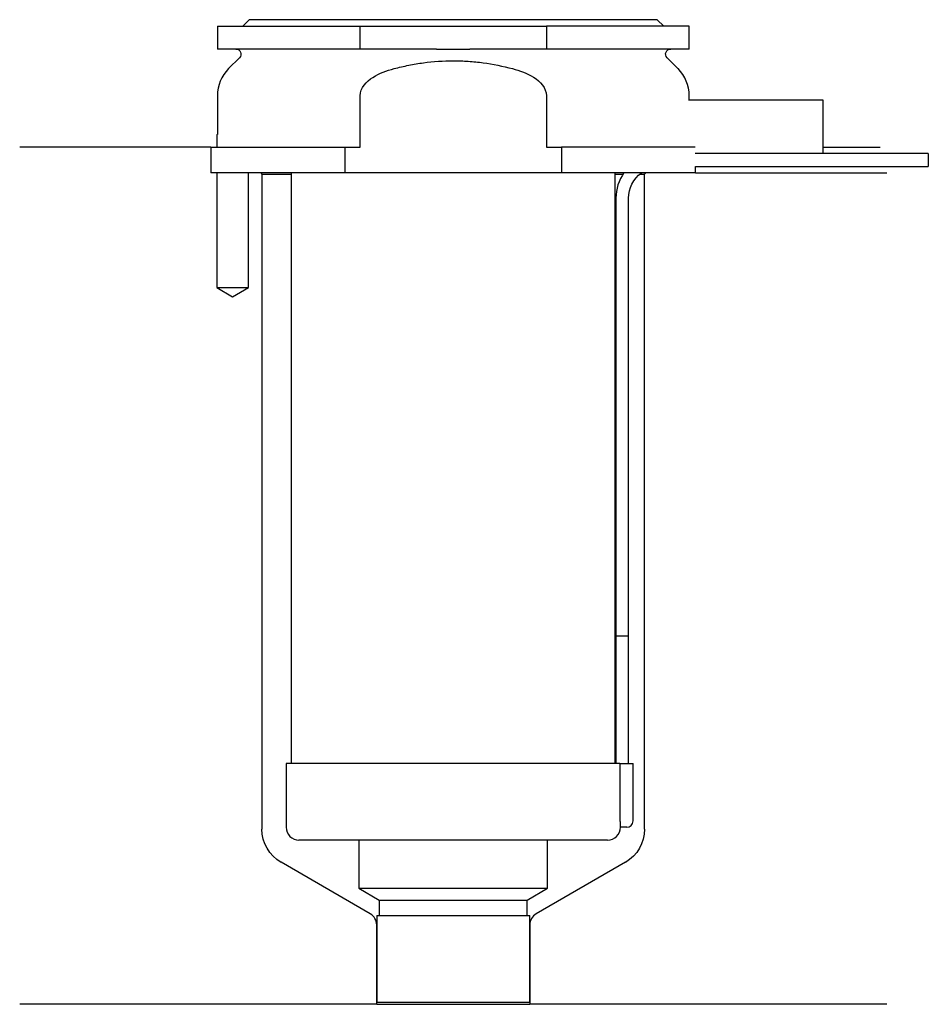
# Model space of a CAD drawing. Header units: inches. Extents: x 23.5 to 94.8, y 207.1 to 284.3.
import ezdxf

# ---------------------------------------------------------------- set-up
doc = ezdxf.new("R2010")
doc.units = ezdxf.units.IN
for name, color, linetype in [('201', 7, 'Continuous'), ('30', 7, 'Continuous'), ('32', 7, 'Continuous')]:
    doc.layers.add(name, color=color, linetype=linetype)

msp = doc.modelspace()

# ---------------------------------------------------------------- linework, layer by layer
at = {"layer": '201', "color": 113}
for p, q in [((38.526, 274.313), (23.526, 274.313)), ((38.526, 274.313), (38.526, 272.313)), ((86.525, 274.313), (90.992, 274.313)), ((38.976, 272.313), (38.976, 263.313)), ((41.476, 263.313), (41.476, 272.313)), ((42.426, 272.313), (42.526, 272.213)), ((42.526, 272.213), (44.826, 272.213)), ((42.526, 272.213), (42.526, 220.867)), ((70.225, 272.213), (70.836, 272.213)), ((72.151, 272.213), (72.526, 272.213)), ((72.526, 272.213), (72.626, 272.313)), ((72.526, 220.867), (72.526, 272.213)), ((76.526, 272.313), (91.526, 272.313)), ((38.976, 263.313), (40.226, 262.591)), ((40.226, 262.591), (41.476, 263.313)), ((51.021, 214.23), (44.026, 218.269)), ((71.026, 218.269), (64.031, 214.23)), ((51.521, 207.141), (51.521, 213.364)), ((63.531, 213.364), (63.531, 207.141)), ((51.521, 207.141), (23.526, 207.141)), ((51.521, 207.141), (63.531, 207.141)), ((91.526, 207.141), (63.531, 207.141))]:
    msp.add_line(p, q, dxfattribs=at)
at = {"layer": '201', "color": 113, "extrusion": (0, 0, -1)}
for centre, start, end in [((-45.526, 220.867), 300, 360), ((-69.526, 220.867), 180, 240)]:
    msp.add_arc(centre, 3, start, end, dxfattribs=at)
at = {"layer": '201', "color": 113}
for centre, start, end in [((50.521, 213.364), 0, 60), ((64.531, 213.364), 120, 180)]:
    msp.add_arc(centre, 1, start, end, dxfattribs=at)
at = {"layer": '30', "color": 113}
for p, q in [((41.526, 284.313), (41.026, 283.813)), ((73.526, 284.313), (41.526, 284.313)), ((74.026, 283.813), (73.526, 284.313)), ((39.026, 283.813), (50.228, 283.813)), ((39.026, 283.813), (39.026, 282.013)), ((50.228, 282.013), (50.228, 283.813)), ((50.228, 283.813), (64.823, 283.813)), ((76.026, 283.813), (64.823, 283.813)), ((64.823, 283.813), (64.823, 282.013)), ((76.026, 282.013), (76.026, 283.813)), ((50.228, 282.013), (39.026, 282.013)), ((56.221, 282.013), (50.228, 282.013)), ((64.823, 282.013), (58.83, 282.013)), ((76.026, 282.013), (64.823, 282.013)), ((40.758, 281.33), (39.904, 280.476)), ((75.147, 280.476), (74.293, 281.33)), ((39.026, 278.355), (39.026, 275.313)), ((50.228, 274.313), (50.228, 278.355)), ((64.823, 278.355), (64.823, 274.313)), ((76.026, 278.013), (76.026, 278.355)), ((38.976, 275.313), (39.026, 275.313)), ((38.976, 275.313), (38.976, 274.313)), ((38.526, 274.313), (38.526, 272.313)), ((38.526, 274.313), (49.04, 274.313)), ((49.04, 274.313), (50.228, 274.313)), ((49.04, 272.313), (49.04, 274.313)), ((64.823, 274.313), (66.011, 274.313)), ((66.011, 274.313), (66.011, 272.313)), ((76.484, 274.313), (66.011, 274.313)), ((94.776, 273.813), (86.525, 273.813)), ((94.776, 273.813), (94.776, 272.813)), ((76.526, 272.313), (76.526, 272.813)), ((76.526, 272.813), (94.776, 272.813)), ((49.04, 272.313), (38.526, 272.313)), ((38.976, 272.313), (38.976, 263.313)), ((41.476, 263.313), (41.476, 272.313)), ((44.826, 272.313), (44.826, 226.013)), ((66.011, 272.313), (49.04, 272.313)), ((76.526, 272.313), (66.011, 272.313)), ((70.226, 226.013), (70.226, 272.313)), ((70.276, 270.313), (70.276, 236.013)), ((71.276, 236.013), (71.276, 270.313)), ((38.976, 263.313), (41.476, 263.313)), ((70.276, 236.013), (70.276, 226.013)), ((70.276, 236.013), (71.276, 236.013)), ((70.276, 236.013), (71.276, 236.013)), ((71.276, 226.013), (71.276, 236.013)), ((44.426, 226.013), (44.426, 221.013)), ((70.599, 226.013), (44.426, 226.013)), ((70.599, 226.013), (70.599, 221.513)), ((70.599, 226.013), (71.626, 226.013)), ((71.626, 221.513), (71.626, 226.013)), ((71.126, 221.013), (70.622, 221.013)), ((69.626, 220.013), (45.426, 220.013)), ((50.126, 220.013), (50.126, 216.234)), ((64.926, 216.234), (64.926, 220.013)), ((50.126, 216.234), (51.721, 215.313)), ((50.126, 216.234), (64.926, 216.234)), ((63.331, 215.313), (64.926, 216.234)), ((51.721, 215.313), (51.721, 214.113)), ((51.721, 215.313), (63.331, 215.313)), ((63.331, 214.113), (63.331, 215.313)), ((51.521, 214.113), (51.521, 207.313)), ((51.521, 214.113), (63.531, 214.113)), ((63.531, 207.313), (63.531, 214.113)), ((51.521, 207.313), (63.531, 207.313))]:
    msp.add_line(p, q, dxfattribs=at)
at = {"layer": '30', "color": 113, "extrusion": (0, 0, -1)}
for centre, radius, start, end in [((-40.476, 281.613), 0.4, 90, 225), ((-74.576, 281.613), 0.4, -45, 90), ((-73.776, 270.313), 2.5, 0, 53.12953)]:
    msp.add_arc(centre, radius, start, end, dxfattribs=at)
at = {"layer": '30', "color": 113}
for centre, radius, start, end in [((42.026, 278.355), 3, 135, 180), ((73.026, 278.355), 3, 0, 45), ((73.776, 270.313), 3.5, 145.14891, 180), ((71.126, 221.513), 0.5, -90, 0), ((45.426, 221.013), 1, 180, 270), ((69.626, 221.013), 1, -90, 0)]:
    msp.add_arc(centre, radius, start, end, dxfattribs=at)
for points, knots in [([(56.221, 282.013), (56.651, 282.013), (57.081, 282.01), (57.538, 282.01), (57.566, 282.01), (57.621, 282.01), (57.703, 282.01), (57.896, 282.01), (58.061, 282.011), (58.391, 282.012), (58.61, 282.013), (58.83, 282.013)], [0, 0, 0, 0, 0.5, 0.5, 0.53125, 0.53125, 0.5625, 0.625, 0.75, 0.75, 1, 1, 1, 1]), ([(52.888, 280.476), (53.077, 280.526), (53.269, 280.573), (53.652, 280.663), (53.843, 280.704), (54.42, 280.82), (54.805, 280.885), (55.965, 281.043), (56.743, 281.097), (57.723, 281.097), (57.919, 281.094), (58.312, 281.08), (58.509, 281.07), (59.098, 281.029), (59.487, 280.989), (60.647, 280.83), (61.41, 280.674), (62.163, 280.476)], [0, 0, 0, 0, 0.0625, 0.0625, 0.125, 0.125, 0.25, 0.25, 0.5, 0.5, 0.5625, 0.5625, 0.625, 0.625, 0.75, 0.75, 1, 1, 1, 1]), ([(50.228, 278.355), (50.228, 278.964), (50.71, 279.471), (51.729, 280.118), (52.309, 280.324), (52.888, 280.476)], [0, 0, 0, 0, 0.5, 0.5, 1, 1, 1, 1]), ([(62.163, 280.476), (62.746, 280.323), (63.311, 280.124), (64.343, 279.471), (64.823, 278.966), (64.823, 278.355)], [0, 0, 0, 0, 0.5, 0.5, 1, 1, 1, 1]), ([(70.599, 221.513), (70.599, 221.458), (70.6, 221.402), (70.602, 221.297), (70.604, 221.247), (70.607, 221.161), (70.61, 221.123), (70.614, 221.063), (70.616, 221.041), (70.618, 221.028), (70.619, 221.018), (70.621, 221.013)], [0, 0, 0, 0, 0.208202, 0.208202, 0.416635, 0.416635, 0.625338, 0.625338, 0.835614, 0.835614, 1, 1, 1, 1])]:
    msp.add_open_spline(points, degree=3, knots=knots, dxfattribs=at)
at = {"layer": '32', "color": 113}
for p, q in [((86.526, 278.013), (75.983, 278.013)), ((86.526, 273.813), (86.526, 278.013)), ((86.526, 273.813), (76.484, 273.813))]:
    msp.add_line(p, q, dxfattribs=at)

doc.saveas('drawing.dxf')
